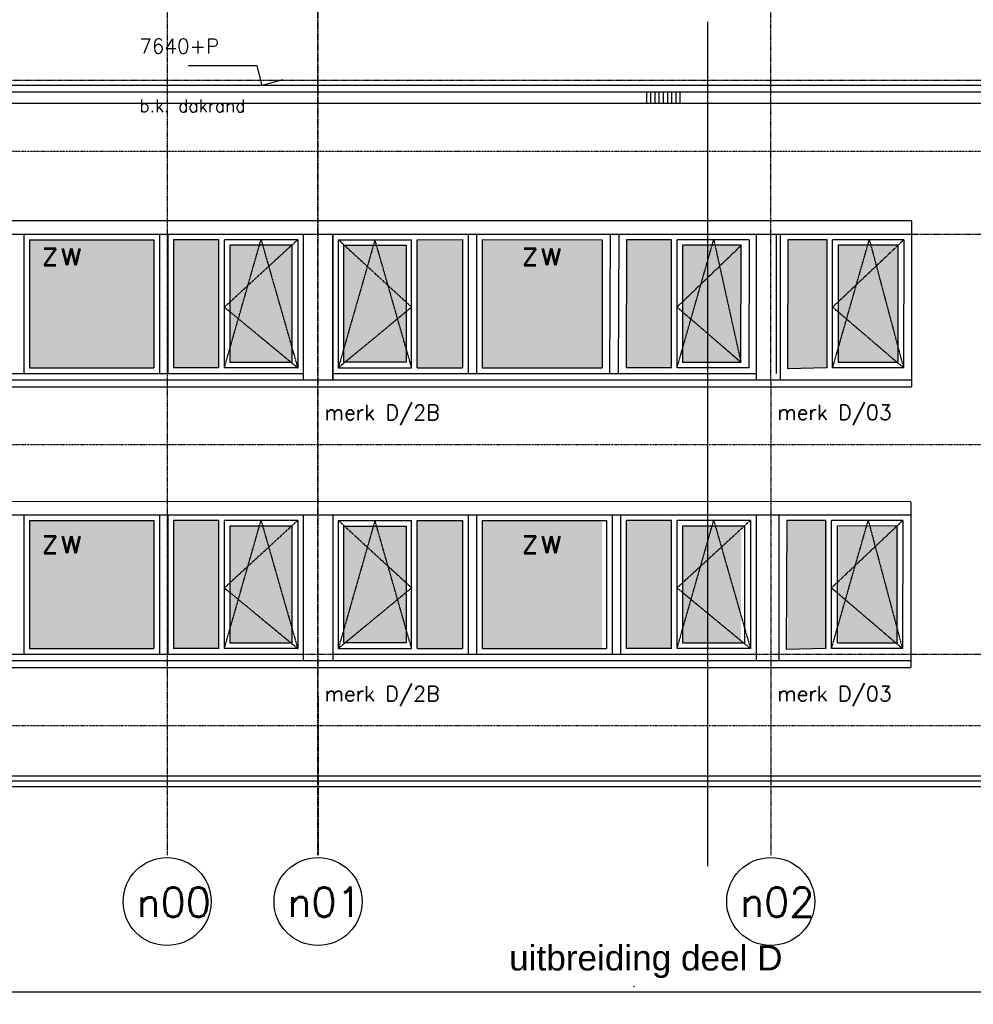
# Model space of a CAD drawing. Extents: x -541908 to 43837, y -41121 to 66863.
# Tile 25 of 41: x -201170 to -189794, y -38728 to -26979. Entities that reach past the tile are written whole.
import ezdxf

# ---------------------------------------------------------------- set-up
doc = ezdxf.new("R2010")
doc.units = 0
doc.header["$LTSCALE"] = 10
doc.header["$MEASUREMENT"] = 0
doc.header["$PDMODE"] = 3
doc.header["$PDSIZE"] = 0.1
for name, pattern in [('DASHDOT', [1, 0.5, -0.25, 0, -0.25]), ('DASHDOT2', [0.5, 0.25, -0.125, 0, -0.125]), ('HIDDEN2', [0.1875, 0.125, -0.0625])]:
    doc.linetypes.add(name, pattern=pattern)
doc.layers.get('0').update_dxf_attribs({"linetype": 'CONTINUOUS'})
doc.layers.get('DEFPOINTS').update_dxf_attribs({"linetype": 'CONTINUOUS'})
for name, color, linetype in [('_MATERIAAL_GEVELS', 3, 'CONTINUOUS'), ('A--L$1A-_RASTER_NR_10', 171, 'CONTINUOUS'), ('A--L$7A-_STRAMIEN', 1, 'DASHDOT'), ('A--L$7A1-_STRAMIEN', 1, 'CONTINUOUS'), ('A--L$7A3-_STRAMIEN', 3, 'CONTINUOUS'), ('A--L07GC8_STRAMIEN', 8, 'DASHDOT2'), ('A--L21A2_ISOLATIE', 1, 'CONTINUOUS'), ('A--L21G1_BUITENWAND', 1, 'CONTINUOUS'), ('A--L21G3_BUITENWAND', 3, 'CONTINUOUS'), ('A--L21G4_BUITENWAND', 4, 'CONTINUOUS'), ('A--L31G1_BUITENKOZIJN', 1, 'CONTINUOUS'), ('A--L31GC1_BUITENKOZIJN', 1, 'HIDDEN2'), ('A--M$1A-_F123-', 1, 'CONTINUOUS'), ('A--M01A1_MAATVOERING', 1, 'CONTINUOUS'), ('A--M01B1_HOOGTE_MAATV', 1, 'CONTINUOUS'), ('A--T$1A-35_TEKST', 3, 'CONTINUOUS'), ('A--T$7A8-_STRAMIEN', 8, 'DASHDOT'), ('A--T01B2_HOOGTE_MAATV', 2, 'CONTINUOUS'), ('A--T01B3_HOOGTE_MAATV', 3, 'CONTINUOUS'), ('TEKST_KOZIJNMERK', 2, 'CONTINUOUS')]:
    doc.layers.add(name, color=color, linetype=linetype)
doc.styles.add('ALFA-0_25', font='ROMANS')
doc.styles.add('HIEMSTRA', font='romans.shx')
doc.styles.add('HOOGTEXT', font='ROMANS.shx', dxfattribs={"height": 2.5})
doc.styles.add('PRES35', font='ARIALBD0.TTF', dxfattribs={"height": 3.5})
doc.dimstyles.new('1op2', dxfattribs={"dimscale": 30, "dimtxt": 2.5, "dimasz": 2, "dimexe": 2, "dimexo": 0, "dimgap": 2, "dimtad": 1, "dimdec": 0, "dimzin": 0, "dimdsep": 46, "dimtxsty": 'HIEMSTRA', "dimblk1": 'OBLIQUE', "dimblk2": 'OBLIQUE', "dimsah": 1, "dimcen": -3, "dimdle": 2, "dimclrd": 2, "dimclre": 2, "dimclrt": 3, "dimadec": 0, "dimazin": 0, "dimtfac": 1, "dimtdec": 0, "dimtofl": 0, "dimtmove": 2, "dimatfit": 3, "dimldrblk": 'OBLIQUE', "dimfxl": 1, "dimtvp": 0.8333333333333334, "dimtolj": 1, "dimtzin": 0, "dimarcsym": 0})

# ---------------------------------------------------------------- blocks, each defined once
blk = doc.blocks.new('eejeje')
at = {"layer": 'A--L31G1_BUITENKOZIJN'}
for p, q in [((360.4598584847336, 1434.72601764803), (190.6401499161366, 600.5848557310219)), ((360.4598584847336, 1434.72601764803), (1856.603119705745, 1123.818786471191)), ((1856.603119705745, 1123.818786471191), (1687.892163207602, 295.5923825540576)), ((1687.892163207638, 295.592382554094), (190.6401499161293, 600.5848557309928)), ((177.2667888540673, 534.9330986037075), (84.44798529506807, 77.8114999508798)), ((1674.518802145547, 229.9406254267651), (177.2667888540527, 534.9330986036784)), ((1674.518802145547, 229.9406254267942), (1591.022551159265, -235.2634167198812)), ((84.44798529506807, 77.81149995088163), (1591.022551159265, -235.2634167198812))]:
    blk.add_line(p, q, dxfattribs=at)
blk.add_lwpolyline([(1635.613767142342, 374.6175007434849), (1778.268476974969, 1074.930033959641), (411.0291339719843, 1353.438731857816), (269.6652681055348, 652.8632517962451)], close=True, dxfattribs=at)
at = {"layer": 'A--L31GC1_BUITENKOZIJN'}
for p, q in [((360.4598584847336, 1434.72601764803), (979.3294855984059, 439.9276591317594)), ((277.9826606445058, 1029.361830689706), (1856.603119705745, 1123.818786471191)), ((979.3294855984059, 439.9276591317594), (1856.603119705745, 1123.818786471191)), ((1687.892163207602, 295.5923825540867), (277.9826606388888, 1029.361830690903))]:
    blk.add_line(p, q, dxfattribs=at)
blk = doc.blocks.new('HOOGTEP')
at = {"layer": 'A--M01A1_MAATVOERING'}
for p, q in [((0, 0), (0.6242222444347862, 2.329629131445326)), ((0.6242222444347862, 2.329629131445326), (8.79409522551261, 2.329629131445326)), ((-2.414814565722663, 0.647047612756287), (0, 0))]:
    blk.add_line(p, q, dxfattribs=at)
at = {"layer": 'A--M01B1_HOOGTE_MAATV'}
blk.add_line((-1.37860708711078, 0), (0.9114254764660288, 0), dxfattribs=at)
at = {"layer": 'A--T01B2_HOOGTE_MAATV', "style": 'HOOGTEXT', "flags": 4}
blk.add_attdef('TEKST', (1.839745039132, -0.6710995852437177), '', height=1.5, dxfattribs=at)
at = {"layer": 'A--T01B3_HOOGTE_MAATV', "style": 'HOOGTEXT', "flags": 4}
blk.add_attdef('HOOGTE', (1.672616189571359, 3.819477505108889), '', height=1.75, dxfattribs=at)
blk = doc.blocks.new('_DotSmall')
at = {"color": 0, "linetype": 'ByBlock', "const_width": 0.5}
blk.add_lwpolyline([(-0.0625, 0, 1), (0.0625, 0, 1)], format="xyb", close=True, dxfattribs=at)
blk = doc.blocks.new('_OBLIQUE')
at = {"color": 0, "linetype": 'ByBlock'}
blk.add_line((-0.5, -0.5), (0.5, 0.5), dxfattribs=at)
blk = doc.blocks.new('*D48')
at = {"layer": 'A--M$1A-_F123-', "color": 2, "linetype": 'Continuous', "lineweight": -2}
for p, q in [((-212384.629993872, -37672.00982434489), (-212384.629993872, -38638.10532586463)), ((-175295.4604596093, -37672.00982434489), (-175295.4604596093, -38638.10532586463)), ((-212444.629993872, -38578.10532586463), (-175235.4604596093, -38578.10532586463))]:
    blk.add_line(p, q, dxfattribs=at)
at = {"layer": 'DEFPOINTS', "color": 0, "linetype": 'Continuous'}
for p in [(-212384.629993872, -37672.00982434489), (-175295.4604596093, -37672.00982434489), (-175295.4604596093, -38578.10532586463)]:
    blk.add_point(p, dxfattribs=at)
at = {"layer": 'A--M$1A-_F123-', "color": 2, "linetype": 'Continuous', "lineweight": -2, "xscale": 300, "yscale": 300, "zscale": 300, "rotation": 180}
blk.add_blockref('_DotSmall', (-212384.629993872, -38578.10532586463), dxfattribs=at)
at = {"layer": 'A--M$1A-_F123-', "color": 2, "linetype": 'Continuous', "lineweight": -2, "xscale": 300, "yscale": 300, "zscale": 300}
blk.add_blockref('_OBLIQUE', (-175295.4604596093, -38578.10532586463), dxfattribs=at)
at = {"layer": 'A--M$1A-_F123-', "color": 3, "linetype": 'Continuous', "insert": (-193840.0452267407, -38480.60532586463), "char_height": 75, "attachment_point": 5, "style": 'HIEMSTRA'}
blk.add_mtext('\\A1;.', dxfattribs=at)

msp = doc.modelspace()

# ---------------------------------------------------------------- hatches: boundary and pattern name
at = {"layer": 'A--L$1A-_RASTER_NR_10'}
for points in [[(-201052.6210184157, -29604.23193512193), (-199569.9410245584, -29604.23193512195), (-199569.9410245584, -31132.23193512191), (-201052.6210184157, -31132.2319351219)], [(-199335.9410245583, -31132.23193512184), (-198795.4459425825, -31132.23193512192), (-198795.4459425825, -29604.23193512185), (-199335.9410245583, -29604.23193512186)], [(-196427.14573412, -31132.15642142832), (-195886.6506522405, -31132.15642142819), (-195886.6506522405, -29603.44755751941), (-196427.14573412, -29604.15642142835)], [(-195652.6210297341, -31131.45529134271), (-194221.6463737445, -31132.1564458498), (-194221.6962153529, -29603.95274615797), (-195652.6708713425, -29603.25159165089)], [(-193395.4755763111, -29604.15642142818), (-193929.6961054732, -29604.15642142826), (-193935.9706582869, -31132.15642142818), (-193395.475576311, -31132.15642142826)], [(-192011.7629370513, -31143.19621295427), (-191539.2541564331, -31132.15642142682), (-191539.2541564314, -29604.15642142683), (-192005.7039406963, -29604.44798321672)], [(-198661.4459425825, -31065.23193512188), (-197920.2810245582, -31065.23193512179), (-197920.2810245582, -29671.23193512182), (-198661.4459425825, -29671.23193512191)], [(-196561.14573412, -31065.15642142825), (-197302.3106521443, -31065.15642142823), (-197302.3106521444, -29671.15642142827), (-196561.1457341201, -29671.15642142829)], [(-193261.475576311, -31065.15642142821), (-192566.9859191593, -31065.15642142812), (-192561.4968854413, -29671.15642142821), (-193261.475576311, -29671.15642142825)], [(-201052.6210184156, -32954.36926039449), (-199569.9410245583, -32954.36926039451), (-199569.9410245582, -34482.36926039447), (-201052.6210184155, -34482.36926039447)], [(-199335.9410245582, -34482.36926039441), (-198795.4459425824, -34482.36926039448), (-198795.4459425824, -32954.36926039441), (-199335.9410245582, -32954.36926039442)], [(-195886.6210297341, -32954.23193512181), (-196427.1161117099, -32954.23193512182), (-196427.1161117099, -34482.23193512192), (-195886.621029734, -34482.2319351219)], [(-195654.0236398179, -34486.28598968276), (-194223.0489838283, -34486.98714418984), (-194223.0988254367, -32958.78344449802), (-195654.0734814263, -32958.08228999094)], [(-193395.4755763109, -32954.29374670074), (-193929.6961054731, -32954.29374670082), (-193935.9706582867, -34482.29374670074), (-193395.4755763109, -34482.29374670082)], [(-192011.7629370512, -34493.33353822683), (-191539.254156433, -34482.29374669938), (-191539.2541564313, -32954.29374669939), (-192005.7039406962, -32954.58530848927)], [(-198661.4459425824, -34415.36926039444), (-197920.2810245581, -34415.36926039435), (-197920.2810245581, -33021.36926039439), (-198661.4459425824, -33021.36926039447)], [(-196561.1457341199, -34415.29374670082), (-197302.3106521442, -34415.29374670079), (-197302.3106521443, -33021.29374670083), (-196561.14573412, -33021.29374670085)], [(-193261.4755763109, -34415.29374670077), (-192566.9859191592, -34415.29374670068), (-192561.4968854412, -33021.29374670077), (-193261.4755763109, -33021.29374670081)]]:
    msp.add_hatch(color=256, dxfattribs=at).paths.add_polyline_path(points)
h = msp.add_hatch(color=256, dxfattribs=at)
edge = h.paths.add_edge_path()
edge.add_line((-194221.6962153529, -29603.95274615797), (-194221.6463737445, -31132.15644584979))
edge.add_line((-195652.6708713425, -29603.25159165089), (-194221.7460569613, -29603.95272173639))
edge.add_line((-195652.6708713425, -29603.25159165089), (-195652.6210297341, -31131.45529134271))
edge.add_line((-195652.6210297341, -31131.45529134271), (-194221.6962153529, -31132.15642142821))
h = msp.add_hatch(color=256, dxfattribs=at)
h.paths.add_polyline_path([(-191053.6733010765, -29670.50837358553), (-191405.2541564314, -29671.15642142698), (-191405.2541564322, -30345.68445155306), (-191188.2647480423, -30140.49003470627)])
h.paths.add_polyline_path([(-191188.2647480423, -30140.49003470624), (-190951.3535956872, -29916.45676915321), (-191016.9878083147, -29670.44075342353), (-191053.6733010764, -29670.50837358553)])
h.paths.add_polyline_path([(-191016.9878083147, -29670.44075342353), (-190951.3535956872, -29916.45676915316), (-190690.5598088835, -29669.83906832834)])
h.paths.add_polyline_path([(-190690.5598088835, -29669.83906832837), (-190951.3535956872, -29916.45676915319), (-190690.5598088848, -30893.98732505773)])
h.paths.add_polyline_path([(-190705.3341801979, -31065.15642142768), (-191305.9228549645, -30551.34194084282), (-191405.2541564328, -30898.19823162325), (-191405.254156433, -31065.15642142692)])
h.paths.add_polyline_path([(-190951.3535956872, -29916.45676915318), (-191188.2647480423, -30140.49003470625), (-191305.9228549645, -30551.34194084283), (-190705.3341801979, -31065.15642142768), (-190690.559808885, -31065.15642142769), (-190690.5598088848, -30893.98732505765)])
h.paths.add_polyline_path([(-191405.2541564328, -30898.19823162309), (-191305.9228549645, -30551.34194084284), (-191405.2541564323, -30466.36221476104)])
h.paths.add_polyline_path([(-191188.2647480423, -30140.49003470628), (-191405.2541564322, -30345.68445155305), (-191405.2541564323, -30466.36221476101), (-191305.9228549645, -30551.34194084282)])
h = msp.add_hatch(color=256, dxfattribs=at)
h.paths.add_polyline_path([(-191053.6733010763, -33020.64569885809), (-191405.2541564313, -33021.29374669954), (-191405.2541564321, -33695.82177682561), (-191188.2647480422, -33490.62735997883)])
h.paths.add_polyline_path([(-191188.2647480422, -33490.6273599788), (-190951.353595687, -33266.59409442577), (-191016.9878083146, -33020.57807869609), (-191053.6733010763, -33020.64569885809)])
h.paths.add_polyline_path([(-191016.9878083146, -33020.5780786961), (-190951.353595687, -33266.59409442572), (-190690.5598088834, -33019.9763936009)])
h.paths.add_polyline_path([(-190690.5598088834, -33019.97639360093), (-190951.3535956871, -33266.59409442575), (-190690.5598088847, -34244.12465033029)])
h.paths.add_polyline_path([(-190705.3341801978, -34415.29374670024), (-191305.9228549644, -33901.47926611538), (-191405.2541564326, -34248.33555689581), (-191405.2541564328, -34415.29374669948)])
h.paths.add_polyline_path([(-190951.353595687, -33266.59409442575), (-191188.2647480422, -33490.62735997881), (-191305.9228549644, -33901.47926611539), (-190705.3341801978, -34415.29374670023), (-190690.5598088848, -34415.29374670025), (-190690.5598088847, -34244.12465033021)])
h.paths.add_polyline_path([(-191405.2541564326, -34248.33555689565), (-191305.9228549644, -33901.47926611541), (-191405.2541564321, -33816.4995400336)])
h.paths.add_polyline_path([(-191188.2647480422, -33490.62735997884), (-191405.2541564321, -33695.82177682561), (-191405.2541564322, -33816.49954003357), (-191305.9228549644, -33901.47926611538)])

# ---------------------------------------------------------------- linework, layer by layer
at = {"layer": 'A--L$7A-_STRAMIEN'}
for p, q in [((-199412.1105933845, -21852.09154784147, -10.6701418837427), (-199411.1331158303, -36949.23261771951, -10.67014188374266)), ((-197612.1105896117, -21852.09154784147, -10.6701418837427), (-197611.1331196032, -36949.11607515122, -10.67014188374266)), ((-197611.2810220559, -36946.79451175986, -10.67014188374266), (-197611.2810339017, -21852.09154784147, -10.6701418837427)), ((-192212.1105782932, -21852.09154784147, -10.6701418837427), (-192211.1331309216, -36948.7664474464, -10.67014188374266))]:
    msp.add_line(p, q, dxfattribs=at)
at = {"layer": 'A--L$7A1-_STRAMIEN'}
for centre in [(-199411.0973276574, -37501.98095765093, -10.67014188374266), (-197611.0973314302, -37501.86441508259, -10.67014188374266), (-192211.0973427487, -37501.51478737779, -10.67014188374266)]:
    msp.add_circle(centre, 525, dxfattribs=at)
at = {"layer": 'A--L07GC8_STRAMIEN'}
for p, q in [((-223927.0359434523, -28549.32638410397, -10.6701418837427), (-152098.4270483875, -28549.32638410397, -10.6701418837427)), ((-223927.0359434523, -32049.32638410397, -10.6701418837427), (-152098.4270483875, -32049.32638410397, -10.6701418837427)), ((-223927.0359434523, -35402.8397750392, -10.67014188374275), (-152098.4270483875, -35402.8397750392, -10.67014188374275))]:
    msp.add_line(p, q, dxfattribs=at)
at = {"layer": 'A--L21G1_BUITENWAND'}
for p, q in [((-193689.6764777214, -27979.23450619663, -10.67014188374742), (-193689.6768224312, -27839.22328986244, -10.67014188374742)), ((-193639.6764777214, -27979.23453528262, -10.67014188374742), (-193639.6767859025, -27839.22406782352, -10.67014188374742)), ((-193589.6764777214, -27979.23456436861, -10.67014188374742), (-193589.6767493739, -27839.2248457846, -10.67014188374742)), ((-193539.6764777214, -27979.2345934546, -10.67014188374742), (-193539.6767128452, -27839.22562374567, -10.67014188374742)), ((-193489.6764777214, -27979.23462254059, -10.67014188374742), (-193489.6766763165, -27839.22640170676, -10.67014188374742)), ((-193439.6764777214, -27979.23465162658, -10.67014188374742), (-193439.6766397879, -27839.22717966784, -10.67014188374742)), ((-193389.6764777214, -27979.23468071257, -10.67014188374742), (-193389.6766032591, -27839.22795762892, -10.67014188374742)), ((-193339.6764777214, -27979.23470979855, -10.67014188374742), (-193339.6764122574, -27839.23190239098, -10.67014188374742)), ((-193289.6764777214, -27979.23474252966, -10.67014188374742), (-193289.6764122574, -27839.23193512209, -10.67014188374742)), ((-183571.6502131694, -27979.23736378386, -10.67014188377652), (-212388.395206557, -27978.26139520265, -10.67014188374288))]:
    msp.add_line(p, q, dxfattribs=at)
at = {"layer": 'A--L21G3_BUITENWAND'}
for p, q in [((-206061.1889983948, -27759.231935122, -10.67014188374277), (-183571.1541807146, -27759.23193669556, -10.62094081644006)), ((-206061.1889983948, -27839.23193512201, -10.67014188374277), (-183571.1541807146, -27839.23193669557, -10.62094081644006)), ((-192411.4151378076, -27839.21963087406, -10.67014188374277), (-192411.4151378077, -27839.23193512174, -10.67014188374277)), ((-190530.7178973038, -29377.23070953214, -10.67014188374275), (-190530.7178973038, -31358.88672083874, -10.67014188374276)), ((-197786.2810245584, -29537.23070939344, -10.67014188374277), (-197786.2810245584, -31279.02404597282, -10.67014188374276)), ((-197436.3106521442, -29537.15519583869, -10.67014188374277), (-197436.3106521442, -31278.94853241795, -10.67014188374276)), ((-197436.3106521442, -29537.50482354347, -10.67014188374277), (-197436.3106521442, -31279.29816012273, -10.67014188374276)), ((-197436.2810297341, -29537.23070953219, -10.67014188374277), (-197436.2810297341, -31279.02404611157, -10.67014188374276)), ((-192386.3106582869, -29537.15519569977, -10.67014188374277), (-192386.3106582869, -31278.94853227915, -10.67014188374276)), ((-192098.8056585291, -29537.23070953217), (-192098.8056585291, -31275.43045514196)), ((-190540.1011264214, -32733.70314641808, -10.67014188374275), (-206021.1889983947, -32727.23070953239, -10.67014188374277)), ((-190540.1011264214, -32733.70314641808, -10.67014188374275), (-190540.1653301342, -34709.0240461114, -10.67014188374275)), ((-206021.1889983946, -32887.23070953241, -10.67014188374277), (-190540.106116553, -32887.2318256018, -10.67014188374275)), ((-197786.2810245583, -32887.23070939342, -10.67014188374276), (-197786.2810245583, -34629.0240459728, -10.67014188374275)), ((-197436.2810297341, -32887.23070953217, -10.67014188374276), (-197436.2810297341, -34629.02404611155, -10.67014188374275)), ((-197436.2810297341, -32887.58033723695, -10.67014188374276), (-197436.2810297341, -34629.37367381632, -10.67014188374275)), ((-192386.2810358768, -32887.23070939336, -10.67014188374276), (-192386.2810358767, -34629.02404597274, -10.67014188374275)), ((-192115.4260693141, -32887.26869467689, -10.67014188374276), (-192115.4260693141, -34629.06203125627, -10.67014188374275)), ((-222010.0197798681, -36002.83977503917, -10.67014188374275), (-187908.7052099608, -36002.83977503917, -10.67014188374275)), ((-222010.0197798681, -36062.83977503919, -10.67014188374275), (-187908.7052099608, -36062.83977503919, -10.67014188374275)), ((-222010.0197798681, -36127.83977503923, -10.67014188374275), (-187908.7052099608, -36127.83977503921, -10.67014188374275))]:
    msp.add_line(p, q, dxfattribs=at)
at = {"layer": 'A--L21G3_BUITENWAND', "elevation": -10.67014188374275}
msp.add_lwpolyline([(-190530.7178973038, -29377.23070953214), (-206021.1889983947, -29377.23070953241, 0.414213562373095), (-206101.1889983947, -29457.23070953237), (-206101.1889983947, -29457.23070953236, 0.414213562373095), (-206021.1889983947, -29537.23070953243), (-190530.7178973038, -29537.23070953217)], format="xyb", dxfattribs=at)
for points in [[(-190530.4028881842, -31278.8867180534), (-206061.19067854, -31279.02404611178), (-206061.19067854, -31359.0240461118), (-190530.7178973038, -31358.88672083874)], [(-190543.5944353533, -34629.02404611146), (-206061.19067854, -34629.02404611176), (-206061.19067854, -34709.02404611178), (-190543.909444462, -34709.0240461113)]]:
    msp.add_lwpolyline(points, dxfattribs=at)
at = {"layer": 'A--L21G4_BUITENWAND'}
msp.add_line((-192959.4921775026, -37081.38521285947, -10.67014188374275), (-192959.4921775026, -27003.03024217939, -10.67014188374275), dxfattribs=at)
at = {"layer": 'A--L31G1_BUITENKOZIJN'}
for p, q in [((-201119.6210184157, -29537.23193512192, -10.67014188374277), (-201119.6210184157, -31199.2319351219, -10.67014188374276)), ((-201052.6210184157, -29604.23193512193, -10.67014188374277), (-199569.9410245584, -29604.23193512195, -10.67014188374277)), ((-201052.6210184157, -29604.23193512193, -10.67014188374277), (-201052.6210184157, -31132.2319351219, -10.67014188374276)), ((-199569.9410245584, -29604.23193512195, -10.67014188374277), (-199569.9410245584, -31132.23193512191, -10.67014188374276)), ((-199502.9410245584, -29537.23193512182, -10.67014188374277), (-199502.9410245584, -31199.23193512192, -10.67014188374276)), ((-199402.9410245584, -29537.23193512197, -10.67014188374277), (-199402.9410245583, -31199.23193512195, -10.67014188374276)), ((-199335.9410245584, -29604.23193512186, -10.67014188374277), (-199335.9410245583, -31132.23193512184, -10.67014188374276)), ((-198795.4459425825, -29604.23193512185, -10.67014188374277), (-199335.9410245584, -29604.23193512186, -10.67014188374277)), ((-198795.4459425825, -31132.23193512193, -10.67014188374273), (-198795.4459425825, -29604.23193512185, -10.67014188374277)), ((-197853.2810245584, -29604.23193512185, -10.67014188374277), (-198728.4459425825, -29604.2319351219, -10.67014188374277)), ((-198728.4459425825, -31132.23193512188, -10.67014188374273), (-198728.4459425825, -29604.23193512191, -10.67014188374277)), ((-197853.2810245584, -29604.23193512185, -10.67014188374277), (-197853.2810245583, -31132.23193512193, -10.67014188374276)), ((-197369.3106521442, -29604.15642142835, -10.67014188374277), (-196494.1457341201, -29604.15642142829, -10.67014188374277)), ((-197369.3106521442, -29604.15642142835, -10.67014188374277), (-197369.3106521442, -31132.15642142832, -10.67014188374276)), ((-196494.14573412, -31132.15642142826, -10.67014188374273), (-196494.14573412, -29604.15642142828, -10.67014188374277)), ((-196427.14573412, -29604.15642142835, -10.67014188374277), (-195886.6506522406, -29603.4475575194, -10.67014188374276)), ((-196427.14573412, -31132.15642142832, -10.67014188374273), (-196427.14573412, -29604.15642142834, -10.67014188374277)), ((-195886.6506522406, -29603.4475575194, -10.67014188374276), (-195886.6506522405, -31132.1564214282, -10.67014188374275)), ((-195819.6506522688, -29537.14233171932, -10.67014188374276), (-195819.6506522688, -31199.14233171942, -10.67014188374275)), ((-195719.6506522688, -29537.14233171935, -10.67014188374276), (-195719.6506522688, -31199.14233171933, -10.67014188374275)), ((-195652.6708713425, -29603.25159165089, -10.67014188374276), (-194221.7460569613, -29603.95272173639, -10.67014188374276)), ((-195652.6708713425, -29603.25159165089, -10.67014188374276), (-195652.6210297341, -31131.45529134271, -10.67014188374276)), ((-194221.6962153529, -29603.95274615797, -10.67014188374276), (-194221.6463737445, -31132.15644584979, -10.67014188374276)), ((-194126.4335195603, -29537.2319351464, -10.67014188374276), (-194132.9775240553, -31199.15327406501, -10.67014188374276)), ((-194024.4328459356, -29537.23070953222, -10.67014188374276), (-194030.9771649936, -31199.23193514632, -10.67014188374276)), ((-193929.6961054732, -29604.15642142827, -10.67014188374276), (-193935.9706582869, -31132.15642142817, -10.67014188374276)), ((-193395.475576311, -29604.15642142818, -10.67014188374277), (-193929.6961054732, -29604.15642142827, -10.67014188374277)), ((-193395.475576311, -31132.15642142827, -10.67014188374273), (-193395.4755763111, -29604.15642142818, -10.67014188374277)), ((-192466.2330410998, -29604.15642142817, -10.67014188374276), (-193328.475576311, -29604.15642142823, -10.67014188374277)), ((-193328.475576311, -31132.15642142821, -10.67014188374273), (-193328.4755763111, -29604.15642142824, -10.67014188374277)), ((-192466.2330410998, -29604.15642142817, -10.67014188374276), (-192472.2497150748, -31132.15642142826, -10.67014188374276)), ((-192146.7492384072, -29537.1564214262, -10.67014188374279), (-192146.7492384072, -31199.15642142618, -10.67014188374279)), ((-201052.6210184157, -31132.2319351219, -10.67014188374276), (-199569.9410245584, -31132.23193512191, -10.67014188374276)), ((-198795.4459425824, -31132.23193512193, -10.67014188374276), (-199335.9410245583, -31132.23193512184, -10.67014188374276)), ((-197853.2810245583, -31132.23193512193, -10.67014188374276), (-198728.4459425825, -31132.23193512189, -10.67014188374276)), ((-197369.3106521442, -31132.15642142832, -10.67014188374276), (-196494.14573412, -31132.15642142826, -10.67014188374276)), ((-196427.14573412, -31132.15642142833, -10.67014188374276), (-195886.6506522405, -31132.1564214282, -10.67014188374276)), ((-195652.6210297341, -31131.45529134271, -10.67014188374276), (-194221.6962153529, -31132.15642142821, -10.67014188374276)), ((-193395.475576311, -31132.15642142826, -10.67014188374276), (-193935.9706582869, -31132.15642142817, -10.67014188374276)), ((-192472.2497150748, -31132.15642142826, -10.67014188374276), (-193328.475576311, -31132.15642142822, -10.67014188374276)), ((-202836.2810184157, -31199.23193512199, -10.67014188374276), (-197786.2810245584, -31199.23193512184, -10.67014188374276)), ((-197436.3106521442, -31198.80679372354, -10.67014188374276), (-194102.9706582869, -31199.15642142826, -10.67014188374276)), ((-197436.3106521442, -31199.15642142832, -10.67014188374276), (-192386.3106582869, -31199.15642142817, -10.67014188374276)), ((-201119.6210184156, -32887.2319351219, -10.67014188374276), (-201119.6210184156, -34549.23193512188, -10.67014188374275)), ((-199502.9410245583, -32887.23193512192, -10.67014188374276), (-199502.9410245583, -34549.2319351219, -10.67014188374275)), ((-199402.9410245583, -32887.23193512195, -10.67014188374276), (-199402.9410245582, -34549.23193512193, -10.67014188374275)), ((-195819.6210297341, -32887.23193512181, -10.67014188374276), (-195819.6210297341, -34549.23193512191, -10.67014188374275)), ((-195719.6210297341, -32887.23193512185, -10.67014188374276), (-195719.6210297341, -34549.23193512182, -10.67014188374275)), ((-194102.9410358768, -32887.23193512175, -10.67014188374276), (-194102.9410358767, -34549.23193512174, -10.67014188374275)), ((-194002.9410358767, -32887.23193512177, -10.67014188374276), (-194002.9410358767, -34549.23193512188, -10.67014188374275)), ((-201052.6210184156, -32954.2319351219, -10.67014188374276), (-199569.9410245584, -32954.23193512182, -10.67014188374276)), ((-201052.6210184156, -32954.2319351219, -10.67014188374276), (-201052.6210184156, -34482.23193512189, -10.67014188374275)), ((-199569.9410245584, -32954.23193512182, -10.67014188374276), (-199569.9410245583, -34482.23193512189, -10.67014188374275)), ((-199335.9410245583, -32954.23193512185, -10.67014188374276), (-199335.9410245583, -34482.23193512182, -10.67014188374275)), ((-198795.4459425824, -32954.23193512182, -10.67014188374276), (-199335.9410245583, -32954.23193512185, -10.67014188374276)), ((-198795.4459425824, -34482.2319351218, -10.67014188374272), (-198795.4459425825, -32954.23193512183, -10.67014188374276)), ((-197853.2810245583, -32954.23193512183, -10.67014188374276), (-198728.4459425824, -32954.23193512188, -10.67014188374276)), ((-198728.4459425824, -34482.23193512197, -10.67014188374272), (-198728.4459425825, -32954.23193512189, -10.67014188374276)), ((-197853.2810245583, -32954.23193512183, -10.67014188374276), (-197853.2810245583, -34482.2319351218, -10.67014188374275)), ((-197369.2810297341, -32954.23193512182, -10.67014188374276), (-196494.1161117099, -32954.23193512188, -10.67014188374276)), ((-197369.2810297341, -32954.23193512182, -10.67014188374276), (-197369.281029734, -34482.23193512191, -10.67014188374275)), ((-196494.1161117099, -34482.23193512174, -10.67014188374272), (-196494.1161117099, -32954.23193512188, -10.67014188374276)), ((-196427.1161117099, -34482.23193512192, -10.67014188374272), (-196427.1161117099, -32954.23193512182, -10.67014188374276)), ((-196427.1161117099, -32954.23193512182, -10.67014188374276), (-195886.6210297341, -32954.2319351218, -10.67014188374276)), ((-195886.6210297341, -32954.2319351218, -10.67014188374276), (-195886.621029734, -34482.2319351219, -10.67014188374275)), ((-195652.6210297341, -32954.23193512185, -10.67014188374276), (-194169.9410358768, -32954.23193512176, -10.67014188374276)), ((-195652.6210297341, -32954.23193512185, -10.67014188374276), (-195652.621029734, -34482.23193512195, -10.67014188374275)), ((-194169.9410358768, -32954.23193512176, -10.67014188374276), (-194169.9410358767, -34482.23193512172, -10.67014188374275)), ((-193935.9410358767, -32954.23193512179, -10.67014188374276), (-193935.9410358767, -34482.23193512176, -10.67014188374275)), ((-193395.4459539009, -32954.23193512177, -10.67014188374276), (-193935.9410358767, -32954.23193512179, -10.67014188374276)), ((-193395.4459539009, -34482.23193512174, -10.67014188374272), (-193395.4459539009, -32954.23193512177, -10.67014188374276)), ((-192453.2810358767, -32954.23193512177, -10.67014188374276), (-193328.4459539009, -32954.23193512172, -10.67014188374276)), ((-193328.4459539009, -34482.23193512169, -10.67014188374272), (-193328.4459539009, -32954.23193512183, -10.67014188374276)), ((-192453.2810358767, -32954.23193512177, -10.67014188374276), (-192453.2810358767, -34482.23193512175, -10.67014188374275)), ((-201052.6210184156, -34482.23193512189, -10.67014188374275), (-199569.9410245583, -34482.23193512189, -10.67014188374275)), ((-198795.4459425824, -34482.2319351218, -10.67014188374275), (-199335.9410245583, -34482.23193512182, -10.67014188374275)), ((-197853.2810245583, -34482.2319351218, -10.67014188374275), (-198728.4459425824, -34482.23193512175, -10.67014188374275)), ((-197369.281029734, -34482.23193512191, -10.67014188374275), (-196494.1161117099, -34482.23193512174, -10.67014188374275)), ((-196427.1161117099, -34482.23193512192, -10.67014188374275), (-195886.621029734, -34482.2319351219, -10.67014188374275)), ((-195652.621029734, -34482.23193512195, -10.67014188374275), (-194169.9410358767, -34482.23193512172, -10.67014188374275)), ((-193395.4459539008, -34482.23193512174, -10.67014188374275), (-193935.9410358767, -34482.23193512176, -10.67014188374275)), ((-192453.2810358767, -34482.23193512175, -10.67014188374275), (-193328.4459539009, -34482.23193512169, -10.67014188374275)), ((-202836.2810184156, -34549.23193512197, -10.67014188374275), (-197786.2810245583, -34549.23193512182, -10.67014188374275)), ((-197436.2810297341, -34548.88230741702, -10.67014188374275), (-194102.9410358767, -34549.23193512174, -10.67014188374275)), ((-197436.2810297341, -34549.2319351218, -10.67014188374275), (-192386.2810358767, -34549.23193512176, -10.67014188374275))]:
    msp.add_line(p, q, dxfattribs=at)
at = {"layer": 'A--L31G1_BUITENKOZIJN', "elevation": -10.67014188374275}
for points in [[(-198661.4459425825, -31065.23193512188), (-197920.2810245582, -31065.23193512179), (-197920.2810245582, -29671.23193512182), (-198661.4459425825, -29671.23193512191)], [(-196561.14573412, -31065.15642142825), (-197302.3106521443, -31065.15642142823), (-197302.3106521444, -29671.15642142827), (-196561.1457341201, -29671.15642142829)], [(-193261.475576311, -31065.15642142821), (-192566.9859191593, -31065.15642142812), (-192561.4968854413, -29671.15642142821), (-193261.475576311, -29671.15642142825)], [(-198661.4459425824, -34415.23193512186), (-197920.2810245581, -34415.23193512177), (-197920.2810245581, -33021.23193512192), (-198661.4459425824, -33021.23193512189)], [(-196561.1161117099, -34415.23193512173), (-197302.2810297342, -34415.23193512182), (-197302.2810297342, -33021.23193512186), (-196561.1161117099, -33021.23193512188)], [(-193261.4459539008, -34415.2319351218), (-192520.2810358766, -34415.23193512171), (-192520.2810358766, -33021.23193512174), (-193261.4459539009, -33021.23193512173)]]:
    msp.add_lwpolyline(points, close=True, dxfattribs=at)
at = {"layer": 'A--L31GC1_BUITENKOZIJN'}
for p, q in [((-197853.2810245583, -29604.23193512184, -10.67014188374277), (-198728.4459425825, -30409.11801590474, -10.6701418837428)), ((-198728.4459425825, -31132.23193512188, -10.6701418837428), (-198290.8634835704, -29604.23193511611, -10.67014188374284)), ((-198290.8634835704, -29604.23193511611, -10.67014188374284), (-197853.2810245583, -31132.23193512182, -10.6701418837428)), ((-197369.3106521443, -29604.15642142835, -10.67014188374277), (-196494.14573412, -30409.04250221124, -10.6701418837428)), ((-196931.7281931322, -29604.15642142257, -10.67014188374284), (-197369.3106521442, -31132.15642142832, -10.6701418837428)), ((-196494.14573412, -31132.15642142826, -10.6701418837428), (-196931.7281931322, -29604.15642142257, -10.67014188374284)), ((-193328.475576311, -31132.15642142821, -10.6701418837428), (-192890.8931172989, -29604.15642142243, -10.67014188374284)), ((-192890.8931172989, -29604.15642142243, -10.67014188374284), (-192566.9859191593, -31065.15642142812, -10.67014188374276)), ((-192561.4968854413, -29671.15642142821, -10.67014188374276), (-193328.475576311, -30409.04250221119, -10.6701418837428)), ((-198728.4459425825, -30409.11801590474, -10.6701418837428), (-197853.2905950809, -31132.23193512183, -10.6701418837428)), ((-196494.14573412, -30409.04250221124, -10.6701418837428), (-197369.3010816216, -31132.15642142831, -10.6701418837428)), ((-193328.475576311, -30409.04250221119, -10.6701418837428), (-192566.9859191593, -31065.15642142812, -10.67014188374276)), ((-197853.2810245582, -32954.23193512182, -10.67014188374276), (-198728.4459425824, -33759.11801590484, -10.67014188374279)), ((-198728.4459425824, -34482.23193512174, -10.67014188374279), (-198290.8634835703, -32954.23193511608, -10.67014188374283)), ((-198290.8634835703, -32954.23193511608, -10.67014188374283), (-197853.2810245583, -34482.2319351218, -10.67014188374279)), ((-197369.2810297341, -32954.23193512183, -10.67014188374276), (-196494.1161117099, -33759.11801590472, -10.67014188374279)), ((-196931.6985707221, -32954.23193511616, -10.67014188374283), (-197369.281029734, -34482.23193512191, -10.67014188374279)), ((-196494.1161117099, -34482.23193512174, -10.67014188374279), (-196931.6985707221, -32954.23193511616, -10.67014188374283)), ((-192453.2810358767, -32954.23193512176, -10.67014188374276), (-193328.4459539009, -33759.11801590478, -10.67014188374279)), ((-193328.4459539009, -34482.23193512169, -10.67014188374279), (-192890.8634948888, -32954.23193511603, -10.67014188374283)), ((-192890.8634948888, -32954.23193511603, -10.67014188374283), (-192453.2810358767, -34482.23193512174, -10.67014188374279)), ((-198728.4459425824, -33759.11801590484, -10.67014188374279), (-197853.2905950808, -34482.23193512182, -10.67014188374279)), ((-196494.1161117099, -33759.11801590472, -10.67014188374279), (-197369.2714592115, -34482.2319351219, -10.67014188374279)), ((-193328.4459539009, -33759.11801590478, -10.67014188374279), (-192453.2906063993, -34482.23193512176, -10.67014188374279))]:
    msp.add_line(p, q, dxfattribs=at)
at = {"layer": 'A--T$7A8-_STRAMIEN', "color": 8}
for p, q in [((-105110.0197798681, -27702.83977503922, -10.67014188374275), (-207021.8489127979, -27702.83977503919, -10.67014188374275)), ((-105110.0197798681, -29540.8397750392, -10.67014188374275), (-207021.8489127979, -29540.83977503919, -10.67014188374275)), ((-62116.0169925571, -34552.83977503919, -10.67014188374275), (-207021.8489127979, -34552.83977503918, -10.67014188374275))]:
    msp.add_line(p, q, dxfattribs=at)

# ---------------------------------------------------------------- block references
ref = msp.add_blockref('HOOGTEP', (-198275.9467481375, -27762.8397750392, -10.67014188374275), dxfattribs=dict(xscale=-100, yscale=100, zscale=100))
ref.add_attrib('TEKST', 'b.k. dakrand', (-199743.2083670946, -28080.89202452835, -10.67014188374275), dxfattribs={"layer": 'A--T01B2_HOOGTE_MAATV', "height": 150, "style": 'HOOGTEXT', "flags": 4})
ref.add_attrib('HOOGTE', '7640+P', (-199743.2083670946, -27380.89202452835, -10.67014188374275), dxfattribs={"layer": 'A--T01B3_HOOGTE_MAATV', "height": 175, "style": 'HOOGTEXT', "flags": 4})
at = {"layer": 'A--L21A2_ISOLATIE', "linetype": 'Continuous', "rotation": 281.513709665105}
for p in [(-192098.8056585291, -29537.23070953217, -10.67014188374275), (-192111.9966697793, -32887.23193514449, -10.67014188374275)]:
    msp.add_blockref('eejeje', p, dxfattribs=at)

# ---------------------------------------------------------------- texts
at = {"layer": '_MATERIAAL_GEVELS', "style": 'PRES35'}
msp.add_text('uitbreiding deel D', height=300, dxfattribs=at).set_placement((-195331.1481445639, -38324.19508818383))
at = {"layer": 'A--L$7A3-_STRAMIEN', "style": 'HIEMSTRA'}
for s, p in [('n00', (-199773.9889766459, -37685.3841356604, -10.67014188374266)), ('n01', (-197973.9542545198, -37682.63245098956, -10.67014188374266)), ('n02', (-192573.9889917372, -37684.91796538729, -10.67014188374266))]:
    msp.add_text(s, height=350, dxfattribs=at).set_placement(p)
at = {"layer": 'A--T$1A-35_TEKST', "style": 'ALFA-0_25'}
for p in [(-200917.2617477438, -29908.76959300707, -10.67014188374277), (-195191.733161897, -29908.76959300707, -10.67014188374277), (-200917.2617477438, -33343.33313496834, -21.34028376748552), (-195191.733161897, -33343.33313496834, -21.34028376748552)]:
    msp.add_text('zw', height=300, dxfattribs=at).set_placement(p)
at = {"layer": 'TEKST_KOZIJNMERK', "style": 'HIEMSTRA'}
for s, p in [('merk D/2B', (-197531.4942250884, -31755.92395772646, -10.67014188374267)), ('merk D/03', (-192131.6398844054, -31755.57433945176, -10.67014188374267)), ('merk D/2B', (-197532.8975229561, -35112.39973091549, -10.67014188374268)), ('merk D/03', (-192133.0431822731, -35112.05011264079, -10.67014188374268))]:
    msp.add_text(s, height=180, dxfattribs=at).set_placement(p)

# ---------------------------------------------------------------- dimensions: what is measured, and where the dimension line sits
at = {"layer": 'A--M$1A-_F123-', "linetype": 'Continuous'}
dim = msp.add_linear_dim(base=(-175295.4604596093, -38578.10532586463), p1=(-212384.629993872, -37672.00982434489), p2=(-175295.4604596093, -37672.00982434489), text='.', dimstyle='1op2', override={"dimasz": 10, "dimblk1": 'DotSmall'}, dxfattribs=at)
dim.commit()
dim.dimension.update_dxf_attribs({"geometry": '*D48', "text_midpoint": (-193840.0452267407, -38480.60532586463)})

doc.saveas('drawing.dxf')
